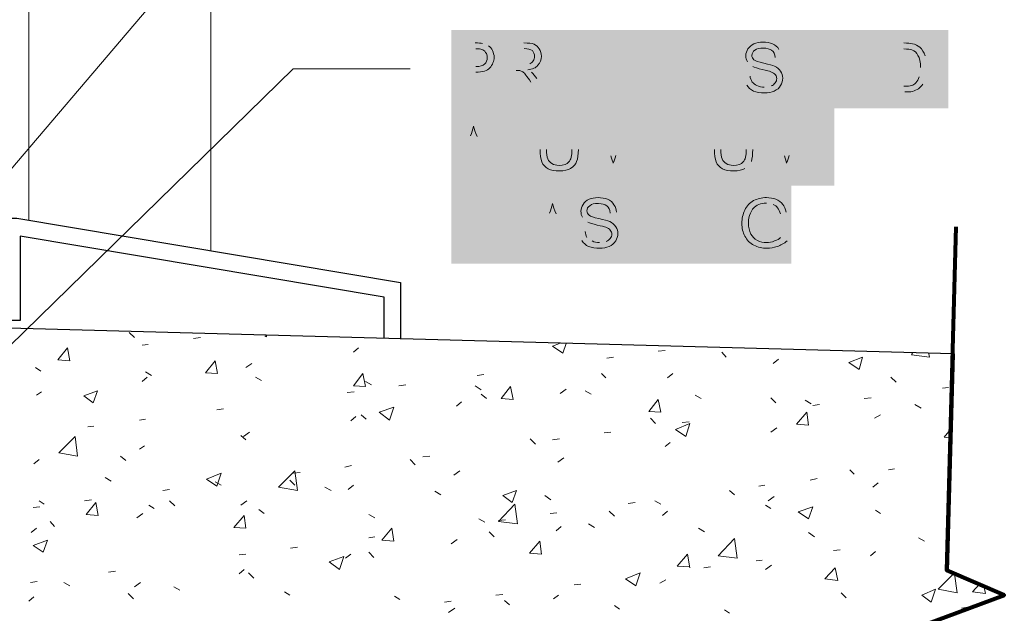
# Model space of a CAD drawing. Header units: inches. Extents: x 32 to 1061, y -183 to 263.
# Tile 7 of 16: x 908 to 928, y -152 to -140. Entities that reach past the tile are written whole.
import ezdxf

# ---------------------------------------------------------------- set-up
doc = ezdxf.new("R2010")
doc.units = ezdxf.units.IN
doc.header["$MEASUREMENT"] = 0
doc.layers.add('PDF_Geometry', color=7, linetype='Continuous')
doc.layers.add('PDF_Solid Fills', color=7, linetype='Continuous')

msp = doc.modelspace()

# ---------------------------------------------------------------- hatches: boundary and pattern name
at = {"layer": 'PDF_Solid Fills', "transparency": 33554559}
h = msp.add_hatch(color=256, dxfattribs=at)
h.paths.add_polyline_path([(916.833829, -141.76305), (916.833829, -140.758811), (917.212621, -140.758811)], flags=0)
h.paths.add_polyline_path([(917.485704, -140.820474, 0.129651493), (917.362377, -140.76762)], flags=0)
h.paths.add_polyline_path([(917.221431, -141.357831), (916.965966, -141.357831), (916.965966, -141.76305), (916.833829, -141.76305)], flags=0)
h.paths.add_polyline_path([(916.965966, -141.243312), (917.221431, -141.243312)], flags=0)
h.paths.add_polyline_path([(917.221431, -140.882138), (916.965966, -140.882138), (916.965966, -141.243312)], flags=0)
h = msp.add_hatch(color=256, dxfattribs=at)
h.paths.add_polyline_path([(917.767596, -141.76305), (917.767596, -140.758811), (918.208052, -140.758811)], flags=0)
h.paths.add_polyline_path([(918.366616, -141.357831, 0.135560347), (918.287334, -141.313785)], flags=0)
h.paths.add_polyline_path([(918.472326, -141.489968), (918.648508, -141.76305), (918.481135, -141.76305), (918.348998, -141.560441)], flags=0)
h.paths.add_polyline_path([(918.049488, -141.322594), (917.899733, -141.322594), (917.899733, -141.76305), (917.767596, -141.76305)], flags=0)
h.paths.add_polyline_path([(917.899733, -141.208076), (918.181625, -141.208076)], flags=0)
h.paths.add_polyline_path([(918.181625, -141.208076, 0.059811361), (918.33138, -141.190458)], flags=0)
h.paths.add_polyline_path([(918.216861, -140.873329), (917.899733, -140.873329), (917.899733, -141.208076)], flags=0)
for points in [[(918.789454, -141.76305), (918.789454, -140.758811), (919.511802, -140.758811), (919.511802, -140.882138), (918.921591, -140.882138), (918.921591, -141.190458), (919.476566, -141.190458), (919.476566, -141.304976), (918.921591, -141.304976), (918.921591, -141.648532), (919.53823, -141.648532), (919.53823, -141.76305)], [(920.181296, -141.76305), (920.181296, -140.758811), (920.859598, -140.758811), (920.859598, -140.882138), (920.322242, -140.882138), (920.322242, -141.190458), (920.789125, -141.190458), (920.789125, -141.313785), (920.322242, -141.313785), (920.322242, -141.76305)], [(921.396954, -141.76305), (921.396954, -140.758811), (921.529091, -140.758811), (922.057639, -141.551632), (922.057639, -140.758811), (922.180966, -140.758811), (922.180966, -141.76305), (922.04883, -141.76305), (921.520282, -140.979039), (921.520282, -141.76305)], [(923.704944, -141.76305), (923.704944, -140.758811), (923.837081, -140.758811), (923.837081, -141.172839), (924.35682, -141.172839), (924.35682, -140.758811), (924.488956, -140.758811), (924.488956, -141.76305), (924.35682, -141.76305), (924.35682, -141.296167), (923.837081, -141.296167), (923.837081, -141.76305)], [(924.726803, -141.76305), (924.726803, -140.758811), (925.449151, -140.758811), (925.449151, -140.882138), (924.858939, -140.882138), (924.858939, -141.190458), (925.413914, -141.190458), (925.413914, -141.304976), (924.858939, -141.304976), (924.858939, -141.648532), (925.475578, -141.648532), (925.475578, -141.76305)], [(917.758787, -143.366311), (917.758787, -142.362071), (917.890924, -142.362071), (917.890924, -143.251792), (918.384235, -143.251792), (918.384235, -143.366311)], [(921.097444, -143.366311), (921.097444, -142.362071), (921.229581, -142.362071), (921.758128, -143.154892), (921.758128, -142.362071), (921.881456, -142.362071), (921.881456, -143.366311), (921.749319, -143.366311), (921.220772, -142.582299), (921.220772, -143.366311)], [(916.833829, -144.951953), (916.833829, -143.947713), (917.512132, -143.947713), (917.512132, -144.07104), (916.974775, -144.07104), (916.974775, -144.37936), (917.441659, -144.37936), (917.441659, -144.502687), (916.974775, -144.502687), (916.974775, -144.951953)], [(917.670696, -144.951953), (917.670696, -143.947713), (917.802833, -143.947713), (917.802833, -144.837434), (918.296143, -144.837434), (918.296143, -144.951953)], [(920.322242, -144.951953), (920.322242, -143.947713), (920.454378, -143.947713), (920.454378, -144.361742), (920.974117, -144.361742), (920.974117, -143.947713), (921.106253, -143.947713), (921.106253, -144.951953), (920.974117, -144.951953), (920.974117, -144.485069), (920.454378, -144.485069), (920.454378, -144.951953)], [(921.696465, -144.951953), (921.696465, -143.947713), (921.828601, -143.947713), (922.357149, -144.740534), (922.357149, -143.947713), (922.480477, -143.947713), (922.480477, -144.951953), (922.34834, -144.951953), (921.819792, -144.167941), (921.819792, -144.951953)]]:
    msp.add_hatch(color=256, dxfattribs=at).paths.add_polyline_path(points)
h = msp.add_hatch(color=256, dxfattribs=at)
h.paths.add_polyline_path([(925.66057, -141.76305), (925.66057, -140.758811), (926.004125, -140.758811)], flags=0)
h.paths.add_polyline_path([(926.488627, -141.260931, 0.090652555), (926.444581, -141.023084)], flags=0)
h.paths.add_polyline_path([(926.4622, -141.46354, 0.068346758), (926.488627, -141.260931)], flags=0)
h.paths.add_polyline_path([(926.391727, -141.604486, 0.094573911), (926.4622, -141.46354)], flags=0)
h.paths.add_polyline_path([(926.021744, -141.76305), (925.66057, -141.76305)], flags=0)
h.paths.add_polyline_path([(925.792706, -141.648532), (926.004125, -141.648532)], flags=0)
h.paths.add_polyline_path([(926.321254, -141.454731, 0.071543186), (926.347681, -141.260931)], flags=0)
h.paths.add_polyline_path([(926.004125, -140.882138), (925.792706, -140.882138), (925.792706, -141.648532)], flags=0)
h = msp.add_hatch(color=256, dxfattribs=at)
h.paths.add_polyline_path([(922.727132, -141.445922), (922.85046, -141.437113)], flags=0)
h.paths.add_polyline_path([(923.141161, -141.66615, 0.099135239), (923.282107, -141.639723)], flags=0)
h.paths.add_polyline_path([(922.797605, -141.146412, 0.096355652), (922.903314, -141.243312)], flags=0)
h.paths.add_polyline_path([(923.493526, -141.040702, 0.17081254), (923.440671, -140.890947)], flags=0)
h.paths.add_polyline_path([(923.493526, -141.040702), (923.361389, -141.058321)], flags=0)
h.paths.add_polyline_path([(922.727132, -141.445922, 0.147942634), (922.779987, -141.622105)], flags=0)
h = msp.add_hatch(color=256, dxfattribs=at)
h.paths.add_polyline_path([(916.719311, -143.366311), (917.106912, -142.362071), (917.247858, -142.362071), (917.661887, -143.366311), (917.503322, -143.366311), (917.388804, -143.066801), (916.974775, -143.066801), (916.860257, -143.366311)], flags=0)
h.paths.add_polyline_path([(917.010012, -142.961091), (917.353567, -142.961091), (917.247858, -142.679199)], flags=0)
h.paths.add_polyline_path([(917.115721, -142.661581), (917.010012, -142.961091)], flags=0)
h = msp.add_hatch(color=256, dxfattribs=at)
h.paths.add_polyline_path([(919.194674, -142.362071), (919.326811, -142.362071), (919.326811, -142.943473)], flags=0)
h.paths.add_polyline_path([(918.542799, -142.943473), (918.542799, -142.362071), (918.674936, -142.362071), (918.674936, -142.943473)], flags=0)
h.paths.add_polyline_path([(919.194674, -142.943473), (919.194674, -142.362071)], flags=0)
h = msp.add_hatch(color=256, dxfattribs=at)
h.paths.add_polyline_path([(919.555848, -143.366311), (919.555848, -142.362071), (919.758458, -142.362071), (919.996304, -143.07561)], flags=0)
h.paths.add_polyline_path([(920.093204, -143.066801), (920.33986, -142.362071), (920.516042, -142.362071), (920.516042, -143.366311), (920.383905, -143.366311), (920.383905, -142.529444), (920.093204, -143.366311), (919.978686, -143.366311), (919.687985, -142.511826), (919.687985, -143.366311), (919.555848, -143.366311)], flags=0)
h = msp.add_hatch(color=256, dxfattribs=at)
h.paths.add_polyline_path([(922.771178, -142.362071), (922.903314, -142.362071), (922.903314, -142.943473)], flags=0)
h.paths.add_polyline_path([(922.74475, -143.331074, 0.14684365), (922.876887, -143.190128)], flags=0)
h.paths.add_polyline_path([(922.119302, -142.943473), (922.119302, -142.362071), (922.251439, -142.362071), (922.251439, -142.943473)], flags=0)
h.paths.add_polyline_path([(922.771178, -142.943473), (922.771178, -142.362071)], flags=0)
h = msp.add_hatch(color=256, dxfattribs=at)
h.paths.add_polyline_path([(923.114733, -143.366311), (923.114733, -142.362071), (923.317343, -142.362071), (923.555189, -143.07561)], flags=0)
h.paths.add_polyline_path([(923.65209, -143.066801), (923.898745, -142.362071), (924.074928, -142.362071), (924.074928, -143.366311), (923.942791, -143.366311), (923.942791, -142.529444), (923.65209, -143.366311), (923.537571, -143.366311), (923.24687, -142.511826), (923.24687, -143.366311), (923.114733, -143.366311)], flags=0)
h = msp.add_hatch(color=256, dxfattribs=at)
h.paths.add_polyline_path([(918.340189, -144.951953), (918.72779, -143.947713), (918.868736, -143.947713), (919.282765, -144.951953), (919.124201, -144.951953), (919.009682, -144.652443), (918.595654, -144.652443), (918.481135, -144.951953)], flags=0)
h.paths.add_polyline_path([(918.63089, -144.546733), (918.974446, -144.546733), (918.868736, -144.264841)], flags=0)
h.paths.add_polyline_path([(918.7366, -144.247223), (918.63089, -144.546733)], flags=0)
h = msp.add_hatch(color=256, dxfattribs=at)
h.paths.add_polyline_path([(923.185206, -144.564351), (923.185206, -144.441024), (923.608044, -144.441024), (923.608044, -144.819816)], flags=0)
h.paths.add_polyline_path([(923.590426, -144.229605), (923.475907, -144.264841)], flags=0)
h.paths.add_polyline_path([(923.326152, -144.07104, 0.099135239), (923.185206, -144.044613)], flags=0)
h.paths.add_polyline_path([(923.475907, -144.749343), (923.475907, -144.564351), (923.185206, -144.564351)], flags=0)
h = msp.add_hatch(color=256, dxfattribs=at)
h.paths.add_polyline_path([(919.344429, -144.634824), (919.467757, -144.626015)], flags=0)
h.paths.add_polyline_path([(919.502993, -144.749343, 0.101295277), (919.608703, -144.819816)], flags=0)
h.paths.add_polyline_path([(919.758458, -144.855052, 0.099135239), (919.899404, -144.828625)], flags=0)
h.paths.add_polyline_path([(919.414902, -144.335314, 0.096355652), (919.520611, -144.432214)], flags=0)
h.paths.add_polyline_path([(920.110823, -144.229605), (919.978686, -144.247223)], flags=0)
h.paths.add_polyline_path([(919.344429, -144.634824, 0.147942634), (919.397284, -144.811007)], flags=0)

# ---------------------------------------------------------------- linework, layer by layer
at = {"layer": 'PDF_Geometry', "lineweight": 18}
msp.add_lwpolyline([(908.051134, -132.354908), (908.051134, -144.388169)], dxfattribs=at)
at = {"layer": 'PDF_Geometry', "lineweight": 9}
for points in [[(911.786202, -132.354908), (911.786202, -145.022426)], [(902.430914, -149.515078), (913.477554, -136.54805), (915.873635, -136.54805)], [(902.131404, -152.369234), (913.477554, -141.287358), (915.873635, -141.287358)], [(910.112469, -146.696159), (910.218178, -146.801868)], [(911.433837, -146.819487), (911.574783, -146.801868)], [(912.896152, -146.766632), (912.931388, -146.78425), (912.931388, -146.766632)], [(910.376743, -146.960433), (910.50007, -146.942814)], [(914.710831, -147.101379), (914.81654, -147.013287)], [(919.080155, -146.925196), (919.009682, -147.118997), (918.798263, -146.978051), (918.939209, -146.925196)], [(919.908213, -147.224706), (920.049159, -147.207088)], [(920.965307, -147.08376), (921.106253, -147.066142)], [(922.269058, -147.101379), (922.357149, -147.207088)], [(923.326152, -147.330416), (923.431862, -147.242324)], [(926.515054, -147.136615), (926.532673, -147.207088), (926.16269, -147.154233), (926.180308, -147.118997)], [(908.19208, -147.418507), (908.29779, -147.48898)], [(912.50855, -147.418507), (912.631878, -147.330416)], [(910.376743, -147.700399), (910.482452, -147.612308)], [(910.447216, -147.506598), (910.570543, -147.577071)], [(912.702351, -147.612308), (912.825679, -147.682781)], [(917.247858, -147.577071), (917.388804, -147.559453)], [(919.802503, -147.541835), (919.890595, -147.629926)], [(921.159108, -147.629926), (921.264818, -147.541835)], [(925.739852, -147.612308), (925.845561, -147.718017)], [(914.957486, -147.700399), (915.080814, -147.770872)], [(915.644598, -147.78849), (915.785544, -147.770872)], [(917.212621, -147.78849), (917.335949, -147.876581)], [(918.956828, -147.947054), (919.080155, -147.858963)], [(926.796946, -147.841345), (926.920274, -147.823727)], [(908.209699, -147.982291), (908.315408, -147.911818)], [(914.587503, -147.929436), (914.728449, -147.911818)], [(917.335949, -147.964672), (917.441659, -148.052764)], [(919.467757, -147.894199), (919.591084, -147.964672)], [(921.722892, -147.982291), (921.84622, -148.052764)], [(923.273298, -148.035145), (923.379007, -148.140855)], [(925.193686, -148.052764), (925.334632, -148.035145)], [(916.82502, -148.211328), (916.93073, -148.123237)], [(923.978027, -148.088), (924.101355, -148.158473)], [(924.136591, -148.19371), (924.277537, -148.176091)], [(926.233163, -148.176091), (926.35649, -148.246564)], [(911.90953, -148.281801), (912.050476, -148.264183)], [(914.657976, -148.510838), (914.763685, -148.422747)], [(914.869395, -148.38751), (914.975104, -148.475602)], [(920.806743, -148.457983), (920.912453, -148.563693)], [(925.405105, -148.457983), (925.528433, -148.38751)], [(909.266793, -148.634166), (909.390121, -148.616548)], [(910.323888, -148.49322), (910.447216, -148.475602)], [(921.458618, -148.546075), (921.599564, -148.528456)], [(923.273298, -148.739875), (923.396625, -148.651784)], [(926.990747, -148.863203), (926.832183, -148.845585), (926.990747, -148.651784)], [(912.402841, -148.810348), (912.50855, -148.898439)], [(912.455695, -148.827966), (912.579023, -148.739875)], [(919.855358, -148.757493), (919.996304, -148.739875)], [(910.323888, -149.09224), (910.429597, -149.021767)], [(918.340189, -148.880821), (918.445899, -148.986531)], [(918.798263, -148.898439), (918.939209, -148.880821)], [(921.106253, -149.039385), (921.211963, -148.951294)], [(909.936287, -149.233186), (910.041996, -149.321277)], [(916.137909, -149.250804), (916.278855, -149.233186)], [(918.903973, -149.356514), (919.027301, -149.268423)], [(908.156844, -149.39175), (908.262553, -149.303659)], [(914.534648, -149.462223), (914.675594, -149.426987)], [(915.873635, -149.303659), (915.979344, -149.409369)], [(909.619158, -149.673642), (909.742486, -149.744115)], [(913.477554, -149.585551), (913.6185, -149.567933)], [(916.772165, -149.620787), (916.895493, -149.532696)], [(924.894176, -149.515078), (924.982267, -149.603169)], [(925.686997, -149.515078), (925.810325, -149.49746)], [(911.874293, -149.761733), (911.997621, -149.832206)], [(913.407081, -149.726497), (913.51279, -149.832206)], [(914.129429, -149.867443), (914.252756, -149.937916)], [(914.605121, -149.920298), (914.710831, -149.832206)], [(923.026642, -149.849825), (923.14997, -149.832206)], [(924.083737, -149.726497), (924.224683, -149.69126)], [(925.369869, -149.867443), (925.475578, -149.779352)], [(910.799581, -149.937916), (910.940526, -149.920298)], [(916.384564, -149.955534), (916.507892, -150.026007)], [(918.639699, -150.043625), (918.763027, -150.131717)], [(922.427622, -149.937916), (922.533331, -150.026007)], [(923.220443, -150.149335), (923.34377, -150.061244)], [(908.139226, -150.290281), (908.280172, -150.272662)], [(908.262553, -150.149335), (908.368263, -150.219808)], [(909.19632, -150.149335), (909.337266, -150.131717)], [(910.517689, -150.237426), (910.623398, -150.307899)], [(910.940526, -150.149335), (911.046236, -150.255044)], [(912.402841, -150.237426), (912.526168, -150.149335)], [(920.348669, -150.20219), (920.489615, -150.184571)], [(920.894835, -150.149335), (921.018162, -150.219808)], [(923.167588, -150.237426), (923.273298, -150.307899)], [(910.271033, -150.5017), (910.394361, -150.413608)], [(912.772824, -150.325517), (912.878533, -150.413608)], [(915.027959, -150.431227), (915.151287, -150.5017)], [(918.745409, -150.413608), (918.886355, -150.39599)], [(919.961068, -150.360754), (920.066777, -150.466463)], [(921.053399, -150.448845), (921.159108, -150.360754)], [(925.422723, -150.343135), (925.528433, -150.413608)], [(908.491591, -150.572173), (908.579682, -150.677882)], [(917.283094, -150.519318), (917.406422, -150.589791)], [(917.688314, -150.554554), (917.82926, -150.536936)], [(918.868736, -150.765973), (918.974446, -150.677882)], [(919.53823, -150.625027), (919.661557, -150.6955)], [(908.103989, -150.80121), (908.209699, -150.713119)], [(917.494513, -150.783592), (917.600223, -150.889301)], [(921.793365, -150.713119), (921.916693, -150.783592)], [(924.0485, -150.80121), (924.171828, -150.889301)], [(915.027959, -150.906919), (915.151287, -150.889301)], [(916.719311, -151.030247), (916.842638, -150.942156)], [(926.303636, -150.906919), (926.426963, -150.977392)], [(912.367604, -151.259284), (912.50855, -151.241666)], [(913.424699, -151.118338), (913.565645, -151.10072)], [(914.552267, -151.329757), (914.657976, -151.241666)], [(915.027959, -151.206429), (915.133669, -151.312139)], [(921.617183, -151.50594), (921.352909, -151.488321), (921.564328, -151.241666), (921.617183, -151.523558)], [(924.559429, -151.171193), (924.700375, -151.153575)], [(925.317014, -151.276902), (925.422723, -151.188811)], [(922.973787, -151.382612), (923.097115, -151.364994)], [(923.167588, -151.558794), (923.290916, -151.470703)], [(909.689631, -151.611649), (909.830577, -151.594031)], [(912.367604, -151.646886), (912.473314, -151.558794)], [(912.561405, -151.629267), (912.667114, -151.734977)], [(921.899074, -151.523558), (922.04002, -151.50594)], [(927.043602, -151.646886), (927.096457, -152.034487), (926.708855, -151.964014), (927.043602, -151.629267)], [(908.086371, -151.823068), (908.227317, -151.80545)], [(908.773482, -151.823068), (908.89681, -151.893541)], [(910.218178, -151.911159), (910.341506, -151.823068)], [(919.23872, -151.875923), (919.379666, -151.858304)], [(921.000544, -151.840686), (921.123872, -151.770213)], [(927.642622, -151.893541), (927.677859, -152.052105), (927.413585, -152.016869), (927.554531, -151.858304)], [(910.094851, -152.052105), (910.20056, -152.157815)], [(911.028618, -151.911159), (911.151945, -151.981632)], [(913.301371, -152.016869), (913.407081, -152.087342)], [(917.635459, -152.087342), (917.776405, -152.069723)], [(918.815882, -152.157815), (918.921591, -152.087342)], [(924.717994, -152.034487), (924.823703, -152.140196)], [(908.051134, -152.210669), (908.156844, -152.122578)], [(915.556506, -152.10496), (915.662216, -152.175433)], [(916.578365, -152.228288), (916.719311, -152.210669)], [(917.811642, -152.193051), (917.917351, -152.281142)], [(920.066777, -152.298761), (920.172486, -152.369234)], [(916.666456, -152.439707), (916.789784, -152.351615)], [(922.321912, -152.386852), (922.427622, -152.457325)], [(927.184548, -152.351615), (927.325494, -152.333997)]]:
    msp.add_lwpolyline(points, dxfattribs=at)
at = {"layer": 'PDF_Geometry', "lineweight": 30}
for points in [[(900.898127, -145.498118), (900.898127, -144.634824), (897.850171, -144.634824), (896.194056, -145.392409), (896.194056, -145.498118), (895.700745, -145.498118), (895.700745, -145.251463), (898.008735, -144.17675), (902.466151, -144.17675), (902.466151, -144.352932), (907.804479, -144.352932), (915.679834, -145.674301), (915.679834, -146.837105)], [(915.345088, -146.819487), (915.345088, -145.973811), (907.874952, -144.722916), (907.874952, -146.449503), (907.628297, -146.449503), (907.628297, -144.687679), (901.144783, -144.687679), (901.144783, -145.498118)], [(927.008365, -147.136615), (903.100408, -146.48474), (902.800898, -157.055687), (926.708855, -157.707562)]]:
    msp.add_lwpolyline(points, dxfattribs=at)
at = {"layer": 'PDF_Geometry', "lineweight": 80}
msp.add_lwpolyline([(926.638382, -160.544099), (926.849801, -153.426328), (925.722233, -152.950636), (928.06546, -152.087342), (926.885038, -151.576413), (927.078838, -144.529115)], dxfattribs=at)
at = {"layer": 'PDF_Geometry', "lineweight": 9}
for points in [[(926.867419, -153.443946), (925.722233, -152.950636), (928.06546, -152.087342), (926.920274, -151.594031), (927.043602, -147.136615), (903.100408, -146.48474), (902.800898, -157.055687), (926.744092, -157.707562)], [(908.843955, -147.013287), (908.89681, -147.277561), (908.650155, -147.259943)], [(925.15845, -147.207088), (925.087977, -147.453743), (924.876558, -147.312797)], [(911.874293, -147.277561), (911.927148, -147.541835), (911.680493, -147.524216)], [(914.904631, -147.541835), (914.957486, -147.806108), (914.710831, -147.78849)], [(917.934969, -147.806108), (917.987824, -148.070382), (917.741169, -148.052764)], [(909.460594, -147.894199), (909.372503, -148.140855), (909.178702, -147.999909)], [(915.538888, -148.228946), (915.450797, -148.49322), (915.239378, -148.334656)], [(920.965307, -148.070382), (921.018162, -148.334656), (920.771507, -148.317037)], [(924.013264, -148.334656), (924.0485, -148.598929), (923.801845, -148.581311)], [(921.617183, -148.563693), (921.529091, -148.827966), (921.317672, -148.68702)], [(909.055374, -149.233186), (908.667773, -149.162713), (909.00252, -148.827966)], [(911.997621, -149.585551), (911.90953, -149.849825), (911.698111, -149.708879)], [(913.565645, -149.937916), (913.178044, -149.867443), (913.51279, -149.532696)], [(918.058297, -149.937916), (917.970206, -150.184571), (917.776405, -150.043625)], [(909.425357, -150.184571), (909.478212, -150.448845), (909.231557, -150.431227)], [(918.075915, -150.625027), (917.688314, -150.572173), (918.023061, -150.219808)], [(924.136591, -150.272662), (924.0485, -150.519318), (923.837081, -150.378372)], [(912.473314, -150.448845), (912.50855, -150.713119), (912.261895, -150.6955)], [(915.503652, -150.713119), (915.538888, -150.977392), (915.292233, -150.959774)], [(908.438736, -150.959774), (908.350645, -151.206429), (908.139226, -151.065483)], [(918.53399, -150.977392), (918.569226, -151.241666), (918.322571, -151.224048)], [(922.586186, -151.329757), (922.198585, -151.276902), (922.533331, -150.924538)], [(914.51703, -151.294521), (914.428939, -151.558794), (914.21752, -151.40023)], [(920.595324, -151.629267), (920.507233, -151.893541), (920.295814, -151.752595)], [(924.594666, -151.523558), (924.647521, -151.787831), (924.383247, -151.752595)], [(926.656, -151.964014), (926.567909, -152.228288), (926.374109, -152.087342)]]:
    msp.add_lwpolyline(points, close=True, dxfattribs=at)
for points in [[(917.212621, -140.758811), (917.274285, -140.758811), (917.32714, -140.76762), (917.362377, -140.76762)], [(918.208052, -140.758811), (918.304953, -140.758811), (918.366616, -140.76762), (918.419471, -140.785238)], [(918.419471, -140.785238), (918.463517, -140.802856), (918.498753, -140.838093), (918.525181, -140.882138)], [(922.806414, -140.882138), (922.832841, -140.838093), (922.876887, -140.802856), (922.929742, -140.776429)], [(922.929742, -140.776429), (922.982596, -140.758811), (923.04426, -140.741192), (923.114733, -140.741192)], [(923.114733, -140.741192), (923.185206, -140.741192), (923.255679, -140.758811), (923.308534, -140.776429)], [(923.308534, -140.776429), (923.370198, -140.802856), (923.414243, -140.838093), (923.440671, -140.890947)], [(926.004125, -140.758811), (926.083407, -140.758811), (926.145071, -140.76762), (926.180308, -140.776429)], [(926.180308, -140.776429), (926.241972, -140.785238), (926.286017, -140.811665), (926.330063, -140.846902)], [(917.344758, -140.890947), (917.318331, -140.882138), (917.283094, -140.882138), (917.221431, -140.882138)], [(917.42404, -140.952611), (917.406422, -140.917375), (917.379995, -140.899757), (917.344758, -140.890947)], [(917.459277, -141.058321), (917.459277, -141.014275), (917.450468, -140.979039), (917.42404, -140.952611)], [(917.485704, -140.820474), (917.520941, -140.838093), (917.547368, -140.873329), (917.564986, -140.917375)], [(917.564986, -140.917375), (917.582605, -140.96142), (917.600223, -141.005466), (917.600223, -141.049512)], [(918.384235, -140.917375), (918.348998, -140.890947), (918.287334, -140.873329), (918.216861, -140.873329)], [(918.42828, -141.031893), (918.42828, -140.987848), (918.410662, -140.952611), (918.384235, -140.917375)], [(918.525181, -140.882138), (918.551608, -140.926184), (918.569226, -140.979039), (918.569226, -141.031893)], [(922.762368, -141.023084), (922.762368, -140.970229), (922.779987, -140.926184), (922.806414, -140.882138)], [(922.94736, -140.908566), (922.912123, -140.934993), (922.885696, -140.970229), (922.885696, -141.014275)], [(923.123542, -140.86452), (923.04426, -140.86452), (922.982596, -140.873329), (922.94736, -140.908566)], [(923.290916, -140.908566), (923.255679, -140.882138), (923.194015, -140.86452), (923.123542, -140.86452)], [(923.361389, -141.058321), (923.361389, -140.987848), (923.334961, -140.943802), (923.290916, -140.908566)], [(926.171499, -140.899757), (926.136262, -140.890947), (926.083407, -140.882138), (926.004125, -140.882138)], [(926.294826, -141.014275), (926.268399, -140.96142), (926.224353, -140.917375), (926.171499, -140.899757)], [(926.330063, -140.846902), (926.382918, -140.890947), (926.418154, -140.952611), (926.444581, -141.023084)], [(917.221431, -141.243312), (917.309522, -141.243312), (917.371186, -141.225694), (917.406422, -141.190458)], [(917.406422, -141.190458), (917.441659, -141.16403), (917.459277, -141.111175), (917.459277, -141.058321)], [(917.600223, -141.049512), (917.600223, -141.137603), (917.564986, -141.208076), (917.512132, -141.26974)], [(918.33138, -141.190458), (918.357807, -141.172839), (918.384235, -141.155221), (918.401853, -141.128794)], [(918.401853, -141.128794), (918.419471, -141.102366), (918.42828, -141.06713), (918.42828, -141.031893)], [(918.569226, -141.031893), (918.569226, -141.111175), (918.542799, -141.16403), (918.498753, -141.216885)], [(922.797605, -141.146412), (922.771178, -141.111175), (922.762368, -141.06713), (922.762368, -141.023084)], [(922.885696, -141.014275), (922.885696, -141.049512), (922.903314, -141.075939), (922.929742, -141.102366)], [(922.929742, -141.102366), (922.956169, -141.128794), (923.017833, -141.146412), (923.132352, -141.172839)], [(923.132352, -141.172839), (923.238061, -141.199267), (923.308534, -141.216885), (923.35258, -141.234503)], [(926.347681, -141.260931), (926.347681, -141.155221), (926.330063, -141.06713), (926.294826, -141.014275)], [(917.512132, -141.26974), (917.459277, -141.331403), (917.362377, -141.357831), (917.221431, -141.357831)], [(918.12877, -141.322594), (918.111152, -141.322594), (918.084725, -141.322594), (918.049488, -141.322594)], [(918.190434, -141.349022), (918.164007, -141.340213), (918.146388, -141.331403), (918.12877, -141.322594)], [(918.252098, -141.419495), (918.23448, -141.384258), (918.208052, -141.36664), (918.190434, -141.349022)], [(918.498753, -141.216885), (918.454708, -141.26974), (918.384235, -141.296167), (918.287334, -141.313785)], [(918.366616, -141.357831), (918.401853, -141.393067), (918.445899, -141.437113), (918.472326, -141.489968)], [(923.097115, -141.304976), (923.009024, -141.278549), (922.938551, -141.260931), (922.903314, -141.243312)], [(923.273298, -141.349022), (923.24687, -141.340213), (923.194015, -141.322594), (923.097115, -141.304976)], [(923.370198, -141.410686), (923.34377, -141.384258), (923.317343, -141.36664), (923.273298, -141.349022)], [(923.35258, -141.234503), (923.405434, -141.260931), (923.44948, -141.296167), (923.475907, -141.340213)], [(923.475907, -141.340213), (923.511144, -141.384258), (923.519953, -141.428304), (923.519953, -141.481159)], [(918.348998, -141.560441), (918.313762, -141.498777), (918.278525, -141.454731), (918.252098, -141.419495)], [(922.85046, -141.437113), (922.85046, -141.481159), (922.868078, -141.525204), (922.894505, -141.560441)], [(922.894505, -141.560441), (922.912123, -141.586868), (922.94736, -141.613295), (922.991406, -141.630914)], [(923.282107, -141.639723), (923.317343, -141.630914), (923.34377, -141.604486), (923.361389, -141.578059)], [(923.361389, -141.578059), (923.387816, -141.551632), (923.396625, -141.525204), (923.396625, -141.489968)], [(923.396625, -141.489968), (923.396625, -141.46354), (923.387816, -141.437113), (923.370198, -141.410686)], [(923.519953, -141.481159), (923.519953, -141.534013), (923.502335, -141.586868), (923.475907, -141.630914)], [(926.16269, -141.630914), (926.197926, -141.622105), (926.224353, -141.604486), (926.250781, -141.578059)], [(926.250781, -141.578059), (926.286017, -141.542822), (926.303636, -141.507586), (926.321254, -141.454731)], [(922.920933, -141.745432), (922.859269, -141.719005), (922.815223, -141.674959), (922.779987, -141.622105)], [(923.14997, -141.780669), (923.061879, -141.780669), (922.982596, -141.77186), (922.920933, -141.745432)], [(922.991406, -141.630914), (923.035451, -141.657341), (923.088306, -141.66615), (923.141161, -141.66615)], [(923.34377, -141.745432), (923.290916, -141.77186), (923.220443, -141.780669), (923.14997, -141.780669)], [(923.475907, -141.630914), (923.44948, -141.683768), (923.405434, -141.719005), (923.34377, -141.745432)], [(926.004125, -141.648532), (926.074598, -141.648532), (926.127453, -141.639723), (926.16269, -141.630914)], [(926.180308, -141.754241), (926.136262, -141.76305), (926.083407, -141.76305), (926.021744, -141.76305)], [(926.303636, -141.701387), (926.268399, -141.719005), (926.224353, -141.736623), (926.180308, -141.754241)], [(926.391727, -141.604486), (926.365299, -141.648532), (926.330063, -141.674959), (926.303636, -141.701387)], [(917.177385, -142.46778), (917.159767, -142.538253), (917.142148, -142.599917), (917.115721, -142.661581)], [(917.247858, -142.679199), (917.212621, -142.591108), (917.186194, -142.529444), (917.177385, -142.46778)], [(918.578035, -143.198937), (918.551608, -143.137274), (918.542799, -143.049182), (918.542799, -142.943473)], [(918.674936, -142.943473), (918.674936, -143.031564), (918.683745, -143.093228), (918.701363, -143.137274)], [(919.13301, -143.198937), (919.177056, -143.154892), (919.194674, -143.07561), (919.194674, -142.943473)], [(919.326811, -142.943473), (919.326811, -143.049182), (919.318002, -143.128464), (919.291574, -143.190128)], [(922.154539, -143.198937), (922.128112, -143.137274), (922.119302, -143.049182), (922.119302, -142.943473)], [(922.251439, -142.943473), (922.251439, -143.031564), (922.260248, -143.093228), (922.277867, -143.137274)], [(922.709514, -143.198937), (922.753559, -143.154892), (922.771178, -143.07561), (922.771178, -142.943473)], [(922.903314, -142.943473), (922.903314, -143.049182), (922.894505, -143.128464), (922.876887, -143.190128)], [(918.710172, -143.339883), (918.648508, -143.304647), (918.604463, -143.260601), (918.578035, -143.198937)], [(918.701363, -143.137274), (918.718981, -143.181319), (918.745409, -143.207747), (918.780645, -143.234174)], [(918.9304, -143.26941), (919.027301, -143.26941), (919.097774, -143.242983), (919.13301, -143.198937)], [(919.291574, -143.190128), (919.273956, -143.242983), (919.22991, -143.295838), (919.168247, -143.331074)], [(919.996304, -143.07561), (920.013922, -143.146083), (920.031541, -143.190128), (920.04035, -143.225365)], [(920.04035, -143.225365), (920.057968, -143.190128), (920.075586, -143.137274), (920.093204, -143.066801)], [(922.286676, -143.339883), (922.225012, -143.304647), (922.180966, -143.260601), (922.154539, -143.198937)], [(922.277867, -143.137274), (922.295485, -143.181319), (922.321912, -143.207747), (922.357149, -143.234174)], [(922.506904, -143.26941), (922.603804, -143.26941), (922.674277, -143.242983), (922.709514, -143.198937)], [(923.555189, -143.07561), (923.572808, -143.146083), (923.590426, -143.190128), (923.599235, -143.225365)], [(923.599235, -143.225365), (923.616853, -143.190128), (923.634472, -143.137274), (923.65209, -143.066801)], [(918.939209, -143.383929), (918.842309, -143.383929), (918.771836, -143.37512), (918.710172, -143.339883)], [(918.780645, -143.234174), (918.824691, -143.260601), (918.868736, -143.26941), (918.9304, -143.26941)], [(919.168247, -143.331074), (919.115392, -143.366311), (919.03611, -143.383929), (918.939209, -143.383929)], [(922.515713, -143.383929), (922.418813, -143.383929), (922.34834, -143.37512), (922.286676, -143.339883)], [(922.357149, -143.234174), (922.401194, -143.260601), (922.44524, -143.26941), (922.506904, -143.26941)], [(922.74475, -143.331074), (922.691895, -143.366311), (922.612613, -143.383929), (922.515713, -143.383929)], [(919.423711, -144.07104), (919.450138, -144.026995), (919.494184, -143.991758), (919.547039, -143.965331)], [(919.547039, -143.965331), (919.599894, -143.947713), (919.661557, -143.930095), (919.73203, -143.930095)], [(919.73203, -143.930095), (919.802503, -143.930095), (919.872976, -143.947713), (919.925831, -143.965331)], [(919.925831, -143.965331), (919.987495, -143.991758), (920.031541, -144.026995), (920.057968, -144.07985)], [(922.74475, -144.185559), (922.779987, -144.097468), (922.841651, -144.035804), (922.920933, -143.991758)], [(922.920933, -143.991758), (923.000215, -143.956522), (923.088306, -143.930095), (923.185206, -143.930095)], [(923.185206, -143.930095), (923.255679, -143.930095), (923.326152, -143.947713), (923.379007, -143.965331)], [(923.379007, -143.965331), (923.440671, -143.991758), (923.484716, -144.026995), (923.519953, -144.07104)], [(918.798263, -144.053422), (918.780645, -144.123895), (918.763027, -144.185559), (918.7366, -144.247223)], [(918.868736, -144.264841), (918.8335, -144.17675), (918.807073, -144.115086), (918.798263, -144.053422)], [(919.379666, -144.211986), (919.379666, -144.159132), (919.397284, -144.115086), (919.423711, -144.07104)], [(919.414902, -144.335314), (919.388475, -144.300078), (919.379666, -144.256032), (919.379666, -144.211986)], [(919.564657, -144.097468), (919.520611, -144.123895), (919.502993, -144.159132), (919.502993, -144.203177)], [(919.502993, -144.203177), (919.502993, -144.238414), (919.520611, -144.264841), (919.547039, -144.291269)], [(919.74084, -144.053422), (919.652748, -144.053422), (919.599894, -144.062231), (919.564657, -144.097468)], [(919.908213, -144.097468), (919.872976, -144.07104), (919.811312, -144.053422), (919.74084, -144.053422)], [(919.978686, -144.247223), (919.969877, -144.17675), (919.952258, -144.132704), (919.908213, -144.097468)], [(920.057968, -144.07985), (920.093204, -144.123895), (920.102014, -144.17675), (920.110823, -144.229605)], [(922.683086, -144.458642), (922.683086, -144.361742), (922.700705, -144.264841), (922.74475, -144.185559)], [(922.920933, -144.150323), (922.894505, -144.17675), (922.868078, -144.211986), (922.859269, -144.247223)], [(923.026642, -144.07104), (922.982596, -144.097468), (922.94736, -144.115086), (922.920933, -144.150323)], [(923.185206, -144.044613), (923.123542, -144.044613), (923.070688, -144.053422), (923.026642, -144.07104)], [(923.414243, -144.141513), (923.396625, -144.115086), (923.361389, -144.088659), (923.326152, -144.07104)], [(923.475907, -144.264841), (923.458289, -144.211986), (923.440671, -144.17675), (923.414243, -144.141513)], [(923.519953, -144.07104), (923.555189, -144.106277), (923.572808, -144.167941), (923.590426, -144.229605)], [(919.547039, -144.291269), (919.573466, -144.317696), (919.63513, -144.335314), (919.749649, -144.361742)], [(919.749649, -144.361742), (919.855358, -144.388169), (919.925831, -144.405787), (919.969877, -144.423405)], [(919.969877, -144.423405), (920.022731, -144.449833), (920.066777, -144.485069), (920.093204, -144.529115)], [(922.859269, -144.247223), (922.832841, -144.308887), (922.815223, -144.37936), (922.815223, -144.449833)], [(919.467757, -144.626015), (919.467757, -144.670061), (919.485375, -144.714106), (919.502993, -144.749343)], [(919.714412, -144.493878), (919.626321, -144.467451), (919.555848, -144.449833), (919.520611, -144.432214)], [(919.890595, -144.537924), (919.864167, -144.529115), (919.802503, -144.511497), (919.714412, -144.493878)], [(919.978686, -144.599588), (919.961068, -144.57316), (919.93464, -144.555542), (919.890595, -144.537924)], [(920.013922, -144.67887), (920.013922, -144.652443), (920.005113, -144.626015), (919.978686, -144.599588)], [(920.093204, -144.529115), (920.128441, -144.57316), (920.13725, -144.617206), (920.13725, -144.670061)], [(922.74475, -144.722916), (922.700705, -144.643633), (922.683086, -144.555542), (922.683086, -144.458642)], [(922.815223, -144.449833), (922.815223, -144.537924), (922.832841, -144.617206), (922.868078, -144.67887)], [(919.53823, -144.934334), (919.476566, -144.907907), (919.43252, -144.863861), (919.397284, -144.811007)], [(919.608703, -144.819816), (919.652748, -144.846243), (919.705603, -144.855052), (919.758458, -144.855052)], [(919.899404, -144.828625), (919.93464, -144.819816), (919.961068, -144.793388), (919.978686, -144.766961)], [(920.093204, -144.819816), (920.057968, -144.872671), (920.013922, -144.907907), (919.961068, -144.934334)], [(919.978686, -144.766961), (920.005113, -144.740534), (920.013922, -144.714106), (920.013922, -144.67887)], [(920.13725, -144.670061), (920.13725, -144.722916), (920.119632, -144.77577), (920.093204, -144.819816)], [(922.929742, -144.907907), (922.841651, -144.863861), (922.788796, -144.802198), (922.74475, -144.722916)], [(922.868078, -144.67887), (922.894505, -144.731725), (922.938551, -144.77577), (923.000215, -144.811007)], [(923.000215, -144.811007), (923.061879, -144.837434), (923.123542, -144.855052), (923.185206, -144.855052)], [(923.185206, -144.855052), (923.24687, -144.855052), (923.299725, -144.846243), (923.35258, -144.819816)], [(923.35258, -144.819816), (923.405434, -144.802198), (923.44948, -144.77577), (923.475907, -144.749343)], [(923.608044, -144.819816), (923.54638, -144.872671), (923.475907, -144.907907), (923.405434, -144.934334)], [(919.767267, -144.969571), (919.679176, -144.969571), (919.599894, -144.960762), (919.53823, -144.934334)], [(919.961068, -144.934334), (919.899404, -144.960762), (919.83774, -144.969571), (919.767267, -144.969571)], [(923.194015, -144.969571), (923.097115, -144.969571), (923.009024, -144.951953), (922.929742, -144.907907)], [(923.405434, -144.934334), (923.334961, -144.960762), (923.264488, -144.969571), (923.194015, -144.969571)]]:
    msp.add_open_spline(points, degree=3, dxfattribs=at)
at = {"layer": 'PDF_Solid Fills', "color": 7, "lineweight": 9, "true_color": 0xffffff, "transparency": 33554559}
for points in [[(916.719311, -140.494537), (916.719311, -142.097797), (919.608703, -140.494537), (919.608703, -142.097797)], [(919.608703, -140.494537), (919.608703, -142.097797), (920.066777, -140.494537), (920.066777, -142.097797)], [(920.066777, -140.494537), (920.066777, -142.097797), (926.920274, -140.494537), (926.920274, -142.097797)], [(916.719311, -142.097797), (916.719311, -143.683439), (924.577048, -142.097797), (924.577048, -143.683439)], [(916.719311, -143.683439), (916.719311, -145.286699), (923.696135, -143.683439), (923.696135, -145.286699)]]:
    msp.add_solid(points, dxfattribs=at)
at = {"layer": 'PDF_Solid Fills', "lineweight": 9, "transparency": 33554559}
for points in [[(921.062208, -140.758811), (921.062208, -141.76305), (921.194348, -140.758811), (921.194348, -141.76305)], [(922.436431, -140.758811), (922.436431, -141.76305), (922.568571, -140.758811), (922.568571, -141.76305)], [(919.661557, -141.340213), (919.661557, -141.463536), (920.031541, -141.340213), (920.031541, -141.463536)], [(920.762698, -142.362071), (920.762698, -143.366311), (920.894837, -142.362071), (920.894837, -143.366311)], [(921.361718, -143.947713), (921.361718, -144.951953), (921.493849, -143.947713), (921.493849, -144.951953)]]:
    msp.add_solid(points, dxfattribs=at)

doc.saveas('drawing.dxf')
